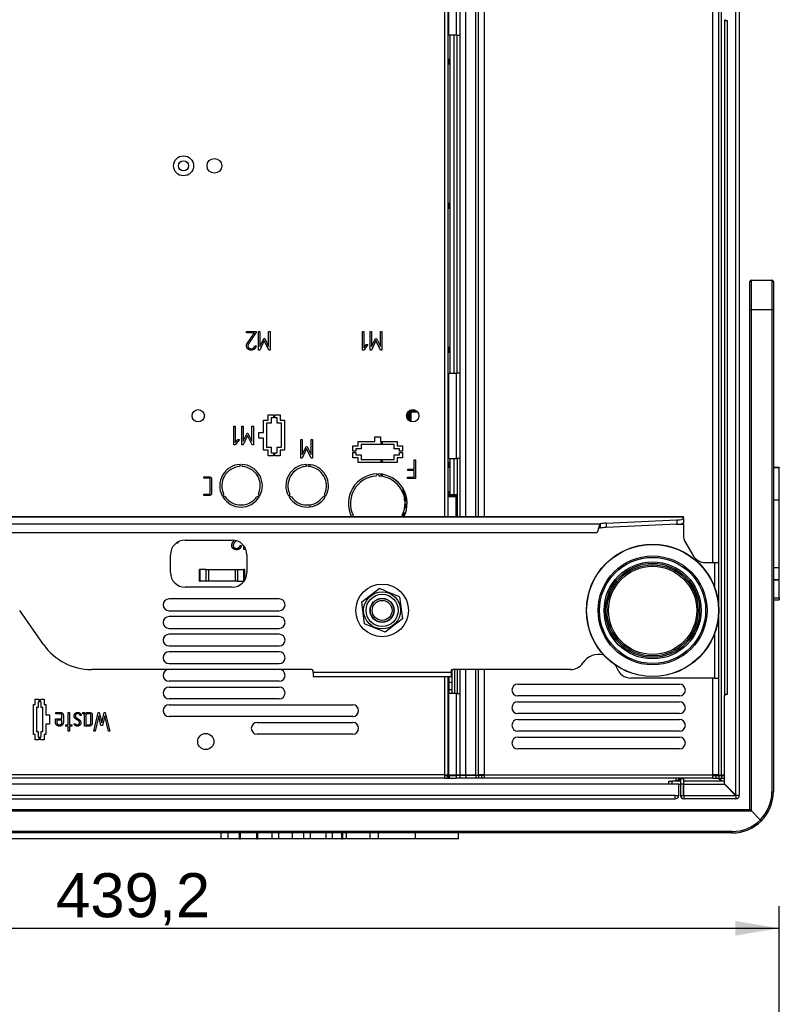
# Model space of a CAD drawing. Header units: millimetres. Extents: x 70 to 350, y 17 to 416.
# Tile 32 of 35: x 128 to 180, y 282 to 349. Entities that reach past the tile are written whole.
import ezdxf
from ezdxf.enums import TextEntityAlignment as Align

# ---------------------------------------------------------------- set-up
doc = ezdxf.new("R2010")
doc.units = ezdxf.units.MM
for name, color, linetype in [('120.246_SCHWEISS', 7, 'Continuous'), ('126.357_RUNDPUFF', 7, 'Continuous'), ('126.978_AUSSENBL', 7, 'Continuous'), ('127.916_BODENWAN', 7, 'Continuous'), ('128.969_TRÄGER_Z', 7, 'Continuous'), ('129.010_BODENWAN', 7, 'Continuous'), ('132.742_ABDECKUN', 7, 'Continuous'), ('133.150_AUSSENBL', 7, 'Continuous'), ('137.704_TASSENBL', 7, 'Continuous'), ('146.294_FUSS_CHA', 7, 'Continuous'), ('146.813_CTS_CHAS', 7, 'Continuous'), ('147.053_THP_LOGO', 7, 'Continuous'), ('147.054_SCHRIFTZ', 7, 'Continuous'), ('148.074_ZIERBÜGE', 7, 'Continuous'), ('715478-M08', 7, 'Continuous'), ('Standard', 7, 'Continuous')]:
    doc.layers.add(name, color=color, linetype=linetype)
doc.styles.add('SEACAD_Arial', font='arial.ttf')
doc.dimstyles.new('ISO_(mm)', dxfattribs={"dimtxt": 3, "dimasz": 3, "dimexe": 1.5, "dimexo": 0, "dimgap": 0.75, "dimtad": 1, "dimlfac": 5, "dimtxsty": 'SEACAD_Arial', "dimblk1": '_SE_FILLED', "dimblk2": '_SE_FILLED', "dimsah": 1, "dimcen": 1.5, "dimadec": 0, "dimazin": 0, "dimtfac": 0.5, "dimtmove": 0, "dimatfit": 3, "dimfxl": 1, "dimarcsym": 0})

# ---------------------------------------------------------------- blocks, each defined once
blk = doc.blocks.new('SE2')
at = {"layer": '120.246_SCHWEISS', "color": 7, "linetype": 'Continuous'}
for radius in [0.8, 0.677]:
    blk.add_circle((153.017, 308.692), radius, dxfattribs=at)
at = {"layer": '126.357_RUNDPUFF', "color": 7, "linetype": 'Continuous'}
blk.add_circle((171.417, 308.692), 3, dxfattribs=at)
at = {"layer": '126.978_AUSSENBL', "color": 7, "linetype": 'Continuous'}
for p, q in [((177.077, 296.132), (177.077, 389.632)), ((177.317, 389.632), (177.317, 296.112)), ((176.517, 348.792), (176.417, 348.792)), ((176.517, 302.992), (176.517, 348.792)), ((176.317, 296.892), (176.317, 302.892)), ((176.417, 302.992), (176.517, 302.992)), ((175.637, 297.512), (175.677, 297.472)), ((175.757, 297.472), (175.737, 297.492)), ((176.301, 297.472), (176.301, 297.492)), ((172.517, 297.072), (172.717, 297.072)), ((172.517, 296.872), (172.517, 297.072)), ((172.717, 297.072), (172.717, 296.872)), ((173.301, 297.072), (172.717, 297.072)), ((173.197, 296.872), (173.301, 296.872)), ((173.317, 297.232), (173.317, 297.272)), ((173.517, 297.232), (173.317, 297.232)), ((173.317, 297.232), (173.317, 296.872)), ((173.317, 296.872), (173.317, 296.112)), ((173.517, 296.872), (173.317, 296.872)), ((173.517, 297.272), (173.517, 297.232)), ((173.517, 297.232), (173.517, 296.872)), ((176.317, 297.072), (173.517, 297.072)), ((173.517, 296.112), (173.517, 296.872)), ((173.537, 296.872), (176.297, 296.872)), ((173.537, 296.112), (173.537, 296.872)), ((175.877, 297.272), (176.077, 297.072)), ((176.157, 297.072), (175.957, 297.272)), ((176.297, 296.872), (177.057, 296.112)), ((176.301, 297.072), (176.301, 297.272)), ((177.077, 296.132), (176.317, 296.892)), ((173.317, 296.112), (173.317, 296.088)), ((173.317, 296.112), (173.517, 296.112)), ((173.517, 296.088), (173.517, 296.112)), ((173.537, 296.112), (173.517, 296.112)), ((173.557, 296.072), (173.533, 296.072)), ((173.557, 296.112), (173.537, 296.112)), ((173.557, 295.872), (173.557, 296.112)), ((173.557, 296.112), (177.057, 296.112)), ((177.057, 296.112), (177.077, 296.112)), ((177.057, 296.112), (177.077, 296.092)), ((177.097, 296.112), (177.077, 296.132)), ((177.097, 296.112), (177.077, 296.112)), ((177.077, 296.092), (177.077, 295.872)), ((177.317, 296.112), (177.097, 296.112)), ((173.533, 295.872), (173.557, 295.872)), ((177.077, 295.872), (173.557, 295.872))]:
    blk.add_line(p, q, dxfattribs=at)
for centre, radius, start, end in [((176.417, 348.892), 0.1, 180, 270), ((176.417, 302.892), 0.1, 90, 180), ((173.301, 296.856), 0.216, 85.75198, 90), ((173.301, 296.856), 0.016, 0, 90), ((173.533, 296.088), 0.216, 180, 270), ((173.533, 296.088), 0.016, 180, 270), ((177.077, 296.112), 0.04, 270, 0), ((177.077, 296.112), 0.24, 270, 0)]:
    blk.add_arc(centre, radius, start, end, dxfattribs=at)
at = {"layer": '127.916_BODENWAN', "color": 7, "linetype": 'Continuous'}
for p, q in [((176.114, 297.492), (176.114, 388.832)), ((158.71, 315.049), (158.71, 382.012)), ((159.381, 315.049), (159.381, 382.012)), ((159.577, 315.049), (159.577, 382.012)), ((159.977, 315.049), (159.977, 382.012)), ((175.517, 311.949), (175.517, 381.432)), ((175.917, 311.949), (175.917, 381.432)), ((176.324, 302.928), (176.324, 348.855)), ((158.317, 324.832), (158.317, 347.832)), ((158.317, 315.049), (158.317, 319.032)), ((158.317, 303.032), (158.317, 304.672)), ((158.71, 297.492), (158.71, 304.672)), ((159.381, 297.492), (159.381, 304.672)), ((159.577, 297.512), (159.577, 304.672)), ((159.977, 297.512), (159.977, 304.672)), ((175.517, 297.512), (175.517, 304.092)), ((175.917, 297.512), (175.917, 304.092)), ((162.247, 303.672), (173.247, 303.672)), ((173.247, 302.872), (162.247, 302.872)), ((162.247, 302.472), (173.247, 302.472)), ((173.247, 301.672), (162.247, 301.672)), ((162.247, 301.272), (173.247, 301.272)), ((173.247, 300.472), (162.247, 300.472)), ((162.247, 300.072), (173.247, 300.072)), ((173.247, 299.272), (162.247, 299.272)), ((158.317, 297.492), (158.317, 297.512)), ((158.71, 297.492), (158.317, 297.492)), ((158.71, 297.472), (158.317, 297.472)), ((159.381, 297.492), (158.71, 297.492)), ((159.381, 297.472), (158.71, 297.472)), ((158.71, 297.472), (158.71, 297.272)), ((159.381, 297.492), (159.577, 297.492)), ((159.577, 297.472), (159.381, 297.472)), ((159.381, 297.472), (159.381, 297.272)), ((159.977, 297.512), (159.577, 297.512)), ((159.577, 297.492), (159.577, 297.512)), ((159.777, 297.492), (159.577, 297.492)), ((159.777, 297.472), (159.577, 297.472)), ((159.577, 297.472), (159.577, 297.272)), ((159.777, 297.492), (159.777, 297.512)), ((159.977, 297.472), (159.777, 297.472)), ((159.777, 297.472), (159.777, 297.272)), ((159.977, 297.512), (175.517, 297.512)), ((159.977, 297.272), (159.977, 297.512)), ((175.517, 297.272), (175.517, 297.512)), ((175.917, 297.512), (175.517, 297.512)), ((175.517, 297.472), (175.717, 297.472)), ((175.717, 297.512), (175.717, 297.492)), ((175.717, 297.492), (175.917, 297.492)), ((175.717, 297.472), (175.917, 297.472)), ((175.717, 297.472), (175.717, 297.272)), ((175.917, 297.492), (175.917, 297.512)), ((175.917, 297.492), (176.114, 297.492)), ((175.917, 297.472), (176.114, 297.472)), ((175.917, 297.472), (175.917, 297.272)), ((176.317, 297.492), (176.114, 297.492)), ((176.114, 297.472), (176.317, 297.472)), ((176.114, 297.472), (176.114, 297.272)), ((158.71, 297.272), (158.317, 297.272)), ((159.381, 297.272), (158.71, 297.272)), ((159.577, 297.272), (159.381, 297.272)), ((159.777, 297.272), (159.577, 297.272)), ((159.977, 297.272), (159.777, 297.272)), ((175.517, 297.272), (159.977, 297.272)), ((175.517, 297.272), (175.717, 297.272)), ((175.717, 297.272), (175.917, 297.272)), ((175.917, 297.272), (176.114, 297.272)), ((176.114, 297.272), (176.317, 297.272))]:
    blk.add_line(p, q, dxfattribs=at)
for centre, start, end in [((162.247, 303.272), 90, 270), ((173.247, 303.272), 270, 90), ((162.247, 302.072), 90, 270), ((173.247, 302.072), 270, 90), ((162.247, 300.872), 90, 270), ((173.247, 300.872), 270, 90), ((162.247, 299.672), 90, 270), ((173.247, 299.672), 270, 90)]:
    blk.add_arc(centre, 0.4, start, end, dxfattribs=at)
at = {"layer": '128.969_TRÄGER_Z', "color": 7, "linetype": 'Continuous'}
for p, q in [((157.517, 346.195), (157.637, 346.195)), ((157.637, 346.131), (157.517, 346.131)), ((157.517, 346.088), (157.637, 346.088)), ((157.637, 346.028), (157.517, 346.028)), ((157.517, 345.996), (157.637, 345.996)), ((157.637, 345.936), (157.517, 345.936)), ((157.517, 345.893), (157.637, 345.893)), ((157.637, 345.837), (157.517, 345.837)), ((157.517, 336.395), (157.637, 336.395)), ((157.637, 336.331), (157.517, 336.331)), ((157.517, 336.287), (157.637, 336.287)), ((157.637, 336.223), (157.517, 336.223)), ((157.517, 336.192), (157.637, 336.192)), ((157.637, 336.136), (157.517, 336.136)), ((157.517, 336.093), (157.637, 336.093)), ((157.637, 336.037), (157.517, 336.037)), ((157.517, 326.595), (157.637, 326.595)), ((157.637, 326.531), (157.517, 326.531)), ((157.517, 326.487), (157.637, 326.487)), ((157.637, 326.427), (157.517, 326.427)), ((157.517, 326.397), (157.637, 326.397)), ((157.637, 326.337), (157.517, 326.337)), ((157.517, 326.293), (157.637, 326.293)), ((157.637, 326.237), (157.517, 326.237)), ((154.787, 322.215), (154.787, 321.648)), ((154.852, 321.6), (154.853, 322.184)), ((154.887, 322.295), (154.887, 322.284)), ((154.893, 322.184), (154.892, 321.565)), ((154.915, 322.173), (154.893, 322.184)), ((154.915, 321.553), (154.915, 322.173)), ((154.953, 322.304), (155.292, 322.303)), ((155.378, 322.243), (154.953, 322.244)), ((154.953, 322.244), (154.975, 322.233)), ((154.975, 322.233), (155.39, 322.233)), ((155.438, 322.177), (154.976, 322.177)), ((154.976, 322.177), (154.976, 321.529)), ((154.727, 321.733), (154.727, 322.13)), ((152.955, 319.983), (152.955, 320.183)), ((152.957, 319.983), (152.957, 320.183)), ((153.017, 320.183), (153.017, 319.983)), ((152.956, 318.761), (152.956, 318.961)), ((152.958, 318.761), (152.958, 318.961)), ((153.018, 318.961), (153.018, 318.761)), ((148.117, 318.45), (148.117, 318.589)), ((157.517, 318.775), (157.637, 318.775)), ((157.637, 318.711), (157.517, 318.711)), ((157.517, 318.666), (157.637, 318.666)), ((157.637, 318.606), (157.517, 318.606)), ((157.517, 318.577), (157.637, 318.577)), ((157.637, 318.517), (157.517, 318.517)), ((157.517, 318.473), (157.637, 318.473)), ((157.637, 318.417), (157.517, 318.417)), ((152.957, 317.816), (152.957, 317.957)), ((152.958, 317.816), (152.958, 317.957)), ((153.018, 317.949), (153.018, 317.807)), ((154.447, 316.655), (154.447, 316.975)), ((154.547, 316.233), (154.547, 316.779)), ((154.607, 316.626), (154.607, 316.249)), ((154.612, 316.189), (154.607, 316.249)), ((157.517, 316.775), (157.637, 316.775)), ((157.637, 316.711), (157.517, 316.711)), ((157.517, 316.666), (157.637, 316.666)), ((157.637, 316.606), (157.517, 316.606)), ((157.517, 316.577), (158.105, 316.577)), ((158.103, 316.517), (157.517, 316.517)), ((157.517, 316.473), (158.058, 316.473)), ((158.059, 316.417), (157.517, 316.417)), ((158.058, 316.473), (158.103, 316.517)), ((158.059, 315.049), (158.059, 316.417)), ((158.105, 316.577), (158.105, 316.582)), ((148.117, 315.748), (148.117, 315.88))]:
    blk.add_line(p, q, dxfattribs=at)
for centre, radius, start, end in [((155.031, 322.179), 0.178, 144.08655, 178.55846), ((154.945, 345.782), 23.599, 269.77759, 269.87407), ((154.953, 322.184), 0.12, 89.97799, 123.3479), ((154.953, 322.184), 0.0599, 89.89409, 179.87001), ((144.193, 322.277), 10.761, 359.82279, 0.14222), ((154.685, 315.244), 0.949, 94.41029, 101.1697), ((154.681, 315.866), 0.391, 100.88886, 110.02686), ((154.667, 315.472), 0.701, 86.73012, 98.21166), ((154.667, 315.472), 0.78, 87.76613, 94.41225), ((154.667, 315.472), 0.72, 86.97565, 94.41225), ((158.058, 316.413), 0.06, 10.62904, 89.96479), ((157.119, 316.579), 0.987, 356.41948, 359.90598), ((158.103, 316.457), 0.0604, 76.25442, 89.62308), ((158.149, 305.791), 10.787, 90.16674, 90.23038), ((154.667, 315.472), 0.218, 82.16162, 122.36425), ((154.667, 315.472), 0.278, 82.27941, 112.34479), ((154.667, 315.472), 0.292, 82.34563, 110.89456), ((154.667, 315.472), 0.33, 82.59827, 107.48079), ((154.667, 315.472), 0.641, 85.96272, 98.50728), ((154.667, 315.472), 0.377, 82.98748, 104.57178), ((154.667, 315.472), 0.369, 82.9144, 105.00622), ((154.667, 315.472), 0.437, 83.57438, 102.06997), ((154.667, 315.472), 0.437, 229.79189, 247.66283), ((154.667, 315.472), 0.377, 226.66543, 248.24973), ((154.667, 315.472), 0.369, 226.23099, 248.32281), ((154.667, 315.472), 0.33, 223.75642, 248.63894), ((154.667, 315.472), 0.292, 220.34265, 248.89158), ((154.667, 315.472), 0.278, 218.89242, 248.9578), ((154.667, 315.472), 0.218, 208.87296, 249.0756)]:
    blk.add_arc(centre, radius, start, end, dxfattribs=at)
for centre, major_axis, ratio, start_param, end_param in [((154.975, 322.173), (-0.0269, -0.0536), 0.99924, 3.605849, 5.173902), ((154.975, 322.173), (0.06, 0), 0.069756, 1.553343, 3.106601), ((154.975, 322.173), (0, 0.06), 0.017495, 4.782192, 6.265729), ((158.058, 316.413), (0, 0.06), 0.017495, 4.782192, 6.265729), ((158.058, 316.413), (0.06, 0), 0.069756, 0.186396, 1.553343)]:
    blk.add_ellipse(centre, major_axis=major_axis, ratio=ratio, start_param=start_param, end_param=end_param, dxfattribs=at)
blk.add_open_spline([(154.853, 322.184), (154.834, 322.184), (154.817, 322.184), (154.794, 322.184), (154.787, 322.184), (154.787, 322.184)], degree=3, knots=[0, 0, 0, 0, 0.5, 0.5, 1, 1, 1, 1], dxfattribs=at)
at = {"layer": '129.010_BODENWAN', "color": 7, "linetype": 'Continuous'}
for p, q in [((158.081, 347.832), (158.081, 382.012)), ((158.317, 347.832), (158.317, 382.012)), ((157.277, 315.049), (157.277, 381.532)), ((157.517, 315.049), (157.517, 381.532)), ((157.556, 347.832), (157.556, 381.532)), ((157.556, 347.832), (157.517, 347.832)), ((158.081, 347.832), (157.556, 347.832)), ((158.081, 347.832), (158.317, 347.832)), ((158.117, 324.832), (158.117, 347.832)), ((143.78, 327.579), (143.78, 327.669)), ((143.78, 327.669), (144.438, 327.669)), ((144.327, 327.579), (143.78, 327.579)), ((143.824, 326.838), (144.327, 327.579)), ((144.438, 327.669), (144.438, 327.58)), ((144.603, 326.402), (144.603, 327.667)), ((144.603, 327.667), (144.694, 327.667)), ((144.694, 327.667), (144.694, 326.645)), ((145.296, 326.646), (145.296, 327.667)), ((145.296, 327.667), (145.39, 327.667)), ((145.39, 327.667), (145.39, 326.402)), ((151.684, 326.399), (151.684, 327.669)), ((151.684, 327.669), (151.775, 327.668)), ((151.775, 327.668), (151.775, 326.559)), ((152.202, 326.402), (152.202, 327.669)), ((152.202, 327.669), (152.293, 327.669)), ((152.293, 327.669), (152.293, 326.645)), ((152.896, 326.646), (152.896, 327.669)), ((152.896, 327.669), (152.99, 327.669)), ((152.99, 327.669), (152.99, 326.402)), ((144.994, 327.042), (144.69, 326.404)), ((144.694, 326.645), (144.967, 327.19)), ((144.967, 327.19), (145.027, 327.19)), ((145.304, 326.403), (144.994, 327.042)), ((145.027, 327.19), (145.296, 326.646)), ((152.594, 327.043), (152.289, 326.404)), ((152.293, 326.645), (152.566, 327.191)), ((152.566, 327.191), (152.627, 327.191)), ((152.904, 326.403), (152.594, 327.043)), ((152.627, 327.191), (152.896, 326.646)), ((144.353, 326.688), (144.444, 326.688)), ((144.69, 326.404), (144.603, 326.402)), ((145.39, 326.402), (145.304, 326.403)), ((151.767, 326.399), (151.684, 326.399)), ((152.047, 326.768), (151.767, 326.399)), ((151.775, 326.559), (151.936, 326.768)), ((151.936, 326.768), (152.047, 326.768)), ((152.289, 326.404), (152.202, 326.402)), ((152.99, 326.402), (152.904, 326.403)), ((157.517, 324.832), (157.556, 324.832)), ((157.556, 324.832), (158.081, 324.832)), ((157.556, 319.032), (157.556, 324.832)), ((158.317, 324.832), (158.081, 324.832)), ((158.081, 319.032), (158.081, 324.832)), ((158.317, 319.032), (158.317, 324.832)), ((144.956, 320.803), (144.956, 321.625)), ((144.956, 321.625), (145.261, 321.625)), ((145.261, 321.625), (145.261, 321.994)), ((145.261, 321.994), (145.617, 321.994)), ((145.617, 321.794), (145.461, 321.794)), ((145.461, 321.794), (145.461, 321.425)), ((145.617, 321.994), (145.617, 321.794)), ((145.717, 321.794), (145.717, 321.994)), ((145.717, 321.994), (146.073, 321.994)), ((145.873, 321.794), (145.717, 321.794)), ((145.873, 321.425), (145.873, 321.794)), ((146.073, 321.994), (146.073, 321.625)), ((146.073, 321.625), (146.378, 321.625)), ((146.378, 321.625), (146.378, 319.585)), ((142.938, 319.958), (142.938, 321.228)), ((142.938, 321.228), (143.029, 321.227)), ((143.029, 321.227), (143.029, 320.118)), ((143.464, 319.96), (143.464, 321.228)), ((143.464, 321.228), (143.557, 321.228)), ((143.557, 321.228), (143.557, 320.203)), ((144.16, 320.204), (144.16, 321.228)), ((144.16, 321.228), (144.255, 321.228)), ((144.255, 321.228), (144.255, 319.96)), ((145.461, 321.425), (145.156, 321.425)), ((145.156, 321.425), (145.156, 319.785)), ((146.178, 321.425), (145.873, 321.425)), ((146.178, 319.785), (146.178, 321.425)), ((143.304, 320.326), (143.022, 319.958)), ((143.029, 320.118), (143.193, 320.326)), ((143.193, 320.326), (143.304, 320.326)), ((143.855, 320.6), (143.552, 319.96)), ((143.557, 320.203), (143.828, 320.75)), ((143.828, 320.75), (143.89, 320.75)), ((144.166, 319.96), (143.855, 320.6)), ((143.89, 320.75), (144.16, 320.204)), ((144.636, 320.407), (144.636, 320.803)), ((144.636, 320.803), (144.956, 320.803)), ((144.956, 320.407), (144.636, 320.407)), ((144.956, 319.585), (144.956, 320.407)), ((147.487, 319.055), (147.487, 320.325)), ((147.487, 320.325), (147.581, 320.325)), ((147.581, 320.325), (147.581, 319.299)), ((148.184, 319.3), (148.184, 320.325)), ((148.184, 320.325), (148.28, 320.325)), ((148.28, 320.325), (148.28, 319.055)), ((151.397, 320.183), (152.519, 320.183)), ((151.397, 319.878), (151.397, 320.183)), ((152.519, 320.183), (152.519, 320.503)), ((152.519, 320.503), (152.915, 320.503)), ((152.915, 320.503), (152.915, 320.183)), ((152.915, 320.183), (154.037, 320.183)), ((154.037, 320.183), (154.037, 319.878)), ((143.022, 319.958), (142.938, 319.958)), ((143.552, 319.96), (143.464, 319.96)), ((144.255, 319.96), (144.166, 319.96)), ((145.261, 319.585), (144.956, 319.585)), ((145.156, 319.785), (145.461, 319.785)), ((145.261, 319.216), (145.261, 319.585)), ((145.461, 319.785), (145.461, 319.416)), ((145.873, 319.416), (145.873, 319.785)), ((145.873, 319.785), (146.178, 319.785)), ((146.378, 319.585), (146.073, 319.585)), ((146.073, 319.585), (146.073, 319.216)), ((147.88, 319.697), (147.576, 319.055)), ((147.581, 319.299), (147.852, 319.847)), ((147.852, 319.847), (147.914, 319.847)), ((148.191, 319.055), (147.88, 319.697)), ((147.914, 319.847), (148.184, 319.3)), ((151.028, 319.522), (151.028, 319.878)), ((151.028, 319.878), (151.397, 319.878)), ((151.228, 319.522), (151.028, 319.522)), ((151.597, 319.678), (151.228, 319.678)), ((151.228, 319.678), (151.228, 319.522)), ((153.837, 319.983), (151.597, 319.983)), ((151.597, 319.983), (151.597, 319.678)), ((153.837, 319.678), (153.837, 319.983)), ((154.206, 319.678), (153.837, 319.678)), ((154.037, 319.878), (154.406, 319.878)), ((154.206, 319.522), (154.206, 319.678)), ((154.406, 319.522), (154.206, 319.522)), ((154.406, 319.878), (154.406, 319.522)), ((145.617, 319.216), (145.261, 319.216)), ((145.461, 319.416), (145.617, 319.416)), ((145.617, 319.416), (145.617, 319.216)), ((145.717, 319.216), (145.717, 319.416)), ((145.717, 319.416), (145.873, 319.416)), ((146.073, 319.216), (145.717, 319.216)), ((147.576, 319.055), (147.487, 319.055)), ((148.28, 319.055), (148.191, 319.055)), ((151.028, 319.066), (151.028, 319.422)), ((151.028, 319.422), (151.228, 319.422)), ((151.397, 319.066), (151.028, 319.066)), ((151.228, 319.422), (151.228, 319.266)), ((151.228, 319.266), (151.597, 319.266)), ((151.397, 318.761), (151.397, 319.066)), ((151.597, 319.266), (151.597, 318.961)), ((151.597, 318.961), (153.837, 318.961)), ((153.837, 318.961), (153.837, 319.266)), ((153.837, 319.266), (154.206, 319.266)), ((154.037, 319.066), (154.037, 318.761)), ((154.406, 319.066), (154.037, 319.066)), ((154.206, 319.266), (154.206, 319.422)), ((154.206, 319.422), (154.406, 319.422)), ((154.406, 319.422), (154.406, 319.066)), ((155.191, 318.289), (155.191, 318.945)), ((155.191, 318.945), (155.283, 318.945)), ((155.283, 318.945), (155.283, 317.675)), ((157.517, 319.032), (157.556, 319.032)), ((157.556, 319.032), (158.081, 319.032)), ((158.317, 319.032), (158.081, 319.032)), ((158.117, 319.032), (158.117, 315.049)), ((143.365, 318.533), (143.372, 318.621)), ((143.462, 318.621), (143.469, 318.532)), ((147.865, 318.533), (147.872, 318.621)), ((147.962, 318.621), (147.969, 318.532)), ((154.037, 318.761), (151.397, 318.761)), ((154.776, 318.198), (154.776, 318.289)), ((154.776, 318.289), (155.191, 318.289)), ((155.191, 318.198), (154.776, 318.198)), ((155.191, 317.766), (155.191, 318.198)), ((152.672, 317.971), (152.635, 317.867)), ((152.798, 317.867), (152.762, 317.971)), ((154.749, 317.675), (154.749, 317.766)), ((154.749, 317.766), (155.191, 317.766)), ((155.283, 317.675), (154.749, 317.675)), ((140.891, 316.501), (140.891, 316.595)), ((142.139, 316.486), (142.213, 316.536)), ((142.264, 316.446), (142.184, 316.408)), ((144.65, 316.408), (144.57, 316.446)), ((144.622, 316.536), (144.695, 316.486)), ((146.639, 316.486), (146.713, 316.536)), ((146.764, 316.446), (146.684, 316.408)), ((149.15, 316.408), (149.07, 316.446)), ((149.122, 316.536), (149.195, 316.486)), ((151.035, 315.094), (150.996, 315.049)), ((154.439, 315.049), (154.399, 315.095)), ((138.807, 313.051), (138.802, 313.051)), ((138.807, 313.058), (138.807, 313.051)), ((139.127, 313.274), (139.02, 313.274)), ((139.127, 313.343), (139.127, 313.274)), ((142.825, 313.259), (142.952, 313.444)), ((143.613, 312.825), (143.613, 313.046)), ((143.701, 312.825), (143.613, 312.825)), ((143.724, 312.873), (143.701, 312.825)), ((140.584, 310.672), (140.584, 311.472)), ((140.641, 311.472), (140.584, 311.472)), ((141.047, 311.472), (140.641, 311.472)), ((140.641, 310.672), (140.641, 311.472)), ((141.047, 310.672), (141.047, 311.472)), ((141.047, 311.472), (141.216, 311.472)), ((141.216, 311.472), (143.018, 311.472)), ((141.216, 310.672), (141.216, 311.472)), ((143.018, 311.472), (143.187, 311.472)), ((143.018, 311.472), (143.018, 310.672)), ((143.187, 311.472), (143.594, 311.472)), ((143.187, 311.472), (143.187, 310.672)), ((143.594, 311.472), (143.594, 310.672)), ((143.65, 311.472), (143.594, 311.472)), ((143.65, 311.472), (143.65, 310.719)), ((140.584, 310.672), (140.641, 310.672)), ((141.047, 310.672), (140.641, 310.672)), ((141.216, 310.672), (141.047, 310.672)), ((143.018, 310.672), (141.216, 310.672)), ((143.187, 310.672), (143.018, 310.672)), ((143.187, 310.672), (143.594, 310.672)), ((143.594, 310.672), (143.617, 310.672)), ((157.277, 297.512), (157.277, 304.192)), ((157.517, 297.512), (157.517, 304.192)), ((158.117, 304.672), (158.117, 303.032)), ((146.017, 303.872), (138.517, 303.872)), ((138.517, 303.472), (146.017, 303.472)), ((157.556, 303.032), (157.517, 303.032)), ((158.081, 303.032), (157.556, 303.032)), ((157.556, 297.512), (157.556, 303.032)), ((158.081, 303.032), (158.317, 303.032)), ((158.081, 297.512), (158.081, 303.032)), ((158.317, 297.512), (158.317, 303.032)), ((129.296, 300.251), (129.296, 302.293)), ((129.296, 302.293), (129.412, 302.293)), ((129.412, 302.293), (129.412, 302.661)), ((129.412, 302.661), (129.667, 302.661)), ((129.612, 302.093), (129.496, 302.093)), ((129.496, 302.093), (129.496, 300.451)), ((129.667, 302.461), (129.612, 302.461)), ((129.612, 302.461), (129.612, 302.093)), ((129.667, 302.661), (129.667, 302.461)), ((129.767, 302.461), (129.767, 302.661)), ((129.767, 302.661), (130.022, 302.661)), ((129.822, 302.461), (129.767, 302.461)), ((129.822, 302.093), (129.822, 302.461)), ((129.938, 302.093), (129.822, 302.093)), ((129.938, 300.451), (129.938, 302.093)), ((130.022, 302.661), (130.022, 302.293)), ((130.022, 302.293), (130.138, 302.293)), ((130.138, 302.293), (130.138, 301.59)), ((146.017, 302.672), (138.517, 302.672)), ((138.517, 302.272), (151.017, 302.272)), ((130.138, 301.59), (130.398, 301.59)), ((130.398, 301.59), (130.398, 300.954)), ((130.81, 301.663), (130.81, 301.752)), ((131.66, 300.916), (131.66, 301.752)), ((131.66, 301.752), (131.752, 301.752)), ((131.752, 301.752), (131.752, 300.916)), ((132.554, 301.545), (132.466, 301.545)), ((132.657, 301.658), (132.657, 301.749)), ((132.854, 301.53), (132.854, 300.91)), ((133.398, 300.484), (133.697, 301.754)), ((133.737, 301.515), (133.488, 300.484)), ((133.697, 301.754), (133.772, 301.754)), ((133.884, 300.87), (133.737, 301.515)), ((133.772, 301.754), (133.94, 301.043)), ((133.94, 301.043), (134.107, 301.754)), ((134.142, 301.514), (133.995, 300.871)), ((134.107, 301.754), (134.181, 301.754)), ((134.394, 300.484), (134.142, 301.514)), ((134.181, 301.754), (134.486, 300.484)), ((151.017, 301.472), (138.517, 301.472)), ((130.398, 300.954), (130.138, 300.954)), ((130.138, 300.954), (130.138, 300.251)), ((130.795, 301.318), (131.237, 301.318)), ((131.237, 301.23), (130.886, 301.23)), ((130.886, 301.23), (130.886, 301.095)), ((131.49, 300.826), (131.49, 300.916)), ((131.49, 300.916), (131.66, 300.916)), ((131.66, 300.826), (131.49, 300.826)), ((131.66, 300.484), (131.66, 300.826)), ((131.752, 300.916), (131.917, 300.916)), ((131.917, 300.826), (131.752, 300.826)), ((131.752, 300.826), (131.752, 300.484)), ((131.917, 300.916), (131.917, 300.826)), ((132.061, 300.977), (132.154, 300.977)), ((132.372, 300.932), (132.395, 300.952)), ((133.995, 300.871), (133.884, 300.87)), ((144.517, 301.072), (151.017, 301.072)), ((129.412, 300.251), (129.296, 300.251)), ((129.412, 299.883), (129.412, 300.251)), ((129.496, 300.451), (129.612, 300.451)), ((129.612, 300.451), (129.612, 300.083)), ((129.612, 300.083), (129.667, 300.083)), ((129.667, 300.083), (129.667, 299.883)), ((129.767, 299.883), (129.767, 300.083)), ((129.767, 300.083), (129.822, 300.083)), ((129.822, 300.083), (129.822, 300.451)), ((129.822, 300.451), (129.938, 300.451)), ((130.138, 300.251), (130.022, 300.251)), ((130.022, 300.251), (130.022, 299.883)), ((131.752, 300.484), (131.66, 300.484)), ((133.488, 300.484), (133.398, 300.484)), ((134.486, 300.484), (134.394, 300.484)), ((151.017, 300.272), (144.517, 300.272)), ((129.667, 299.883), (129.412, 299.883)), ((130.022, 299.883), (129.767, 299.883)), ((157.277, 297.512), (96.557, 297.512)), ((157.277, 297.272), (157.277, 297.512)), ((157.277, 297.512), (157.517, 297.512)), ((157.277, 297.472), (157.457, 297.472)), ((157.517, 297.472), (157.457, 297.472)), ((157.457, 297.272), (157.457, 297.472)), ((157.517, 297.512), (157.556, 297.512)), ((157.517, 297.272), (157.517, 297.472)), ((157.517, 297.472), (157.576, 297.472)), ((157.556, 297.512), (158.081, 297.512)), ((157.576, 297.472), (157.576, 297.272)), ((157.576, 297.472), (158.081, 297.472)), ((158.081, 297.512), (158.317, 297.512)), ((158.317, 297.472), (158.081, 297.472)), ((158.081, 297.272), (158.081, 297.472)), ((158.317, 297.272), (158.317, 297.472)), ((157.277, 297.272), (96.557, 297.272)), ((157.277, 297.272), (157.457, 297.272)), ((157.517, 297.272), (157.457, 297.272)), ((157.517, 297.272), (157.576, 297.272)), ((157.576, 297.272), (158.081, 297.272)), ((158.317, 297.272), (158.081, 297.272))]:
    blk.add_line(p, q, dxfattribs=at)
for centre, radius in [((139.507, 338.932), 0.68), ((139.507, 338.932), 0.346), ((141.607, 338.932), 0.5), ((140.507, 321.932), 0.42), ((155.097, 321.932), 0.42), ((141.017, 299.772), 0.55)]:
    blk.add_circle(centre, radius, dxfattribs=at)
for centre, radius, start, end in [((143.417, 317.172), 1.45, 91.77843, 208.22157), ((143.417, 317.172), 1.31, 94.66959, 205.3203), ((143.306, 318.537), 0.06, 274.66959, 355.66328), ((143.417, 317.172), 1.45, 331.77843, 88.22157), ((143.529, 318.537), 0.06, 184.49086, 265.3203), ((143.417, 317.172), 1.31, 334.66959, 85.3203), ((147.917, 317.172), 1.45, 91.77843, 208.22157), ((147.917, 317.172), 1.31, 94.66959, 205.3203), ((147.806, 318.537), 0.06, 274.66959, 355.66328), ((147.917, 317.172), 1.45, 331.77843, 88.22157), ((148.029, 318.537), 0.06, 184.49086, 265.3203), ((147.917, 317.172), 1.31, 334.66959, 85.3203), ((152.717, 315.972), 2, 91.30059, 207.48325), ((152.717, 315.972), 1.86, 94.1352, 205.87769), ((152.579, 317.887), 0.06, 274.1352, 340.75), ((152.717, 315.972), 2, 332.51675, 88.71174), ((152.855, 317.887), 0.06, 199.25343, 265.87769), ((152.717, 315.972), 1.86, 334.1352, 85.87769), ((143.417, 317.172), 1.45, 211.77843, 328.22157), ((142.179, 316.586), 0.06, 304.49086, 25.3203), ((142.29, 316.392), 0.06, 34.66959, 115.66328), ((143.417, 317.172), 1.31, 214.66959, 325.3203), ((144.544, 316.392), 0.06, 64.49086, 145.3203), ((144.655, 316.585), 0.06, 154.66959, 235.66328), ((147.917, 317.172), 1.45, 211.77843, 328.22157), ((146.679, 316.586), 0.06, 304.49086, 25.3203), ((146.79, 316.392), 0.06, 34.66959, 115.66328), ((147.917, 317.172), 1.31, 214.66959, 325.3203), ((149.044, 316.392), 0.06, 64.49086, 145.3203), ((149.155, 316.585), 0.06, 154.66959, 235.66328), ((150.99, 315.134), 0.06, 319.25343, 25.87769), ((154.445, 315.134), 0.06, 154.1352, 220.75), ((138.517, 304.272), 0.4, 90, 270), ((146.017, 304.272), 0.4, 270, 90), ((138.517, 303.072), 0.4, 90, 270), ((146.017, 303.072), 0.4, 270, 90), ((138.517, 301.872), 0.4, 90, 270), ((151.017, 301.872), 0.4, 270, 90), ((144.517, 300.672), 0.4, 90, 270), ((151.017, 300.672), 0.4, 270, 90)]:
    blk.add_arc(centre, radius, start, end, dxfattribs=at)
for points, degree, knots in [([(144.438, 327.58), (144.268, 327.33), (144.099, 327.08), (144.014, 326.955), (143.929, 326.83), (143.882, 326.76), (143.881, 326.689), (143.88, 326.652), (143.893, 326.616), (143.9, 326.595), (143.928, 326.549)], 2, [0, 0, 0, 0.5, 0.5, 0.75, 0.75, 0.875, 0.875, 0.9375, 0.9375, 1, 1, 1]), ([(144.444, 326.688), (144.405, 326.517), (144.298, 326.447), (144.256, 326.419), (144.202, 326.407), (144.117, 326.388), (144.022, 326.407), (143.873, 326.437), (143.819, 326.554), (143.791, 326.613), (143.791, 326.693), (143.79, 326.775), (143.824, 326.838)], 2, [0, 0, 0, 0.25, 0.25, 0.35, 0.35, 0.5, 0.5, 0.75, 0.75, 0.875, 0.875, 1, 1, 1]), ([(143.928, 326.549), (143.961, 326.524), (143.992, 326.512), (144.015, 326.503), (144.042, 326.498), (144.116, 326.482), (144.176, 326.495), (144.305, 326.523), (144.353, 326.688)], 2, [0, 0, 0, 0.142857, 0.142857, 0.25, 0.25, 0.5, 0.5, 1, 1, 1]), ([(140.891, 317.771), (141.027, 317.771), (141.164, 317.771), (141.282, 317.771), (141.303, 317.767), (141.376, 317.75), (141.402, 317.688), (141.413, 317.663), (141.413, 317.142), (141.413, 316.625), (141.399, 316.594), (141.373, 316.536), (141.301, 316.513), (141.266, 316.501), (141.164, 316.501), (141.027, 316.501), (140.891, 316.501)], 2, [0, 0, 0, 0.125, 0.125, 0.1875, 0.1875, 0.25, 0.25, 0.5, 0.5, 0.75, 0.75, 0.8125, 0.8125, 0.875, 0.875, 1, 1, 1]), ([(140.891, 316.595), (141.008, 316.595), (141.125, 316.595), (141.232, 316.595), (141.248, 316.598), (141.31, 316.61), (141.319, 316.671), (141.321, 316.681), (141.321, 317.143), (141.321, 317.612), (141.321, 317.612), (141.321, 317.671), (141.251, 317.681), (141.236, 317.684), (141.125, 317.684), (141.008, 317.684), (140.891, 317.684)], 2, [0, 0, 0, 0.12502, 0.12502, 0.187529, 0.187529, 0.250039, 0.250039, 0.500078, 0.500078, 0.750117, 0.750117, 0.812627, 0.812627, 0.875137, 0.875137, 1, 1, 1]), ([(143.446, 313.11), (143.406, 312.932), (143.292, 312.863), (143.235, 312.829), (143.16, 312.822), (143.085, 312.815), (143.013, 312.831), (142.872, 312.863), (142.82, 312.975), (142.792, 313.034), (142.791, 313.114), (142.79, 313.197), (142.825, 313.259)], 2, [0, 0, 0, 0.25, 0.25, 0.375, 0.375, 0.5, 0.5, 0.75, 0.75, 0.875, 0.875, 1, 1, 1]), ([(143.049, 313.424), (142.99, 313.338), (142.931, 313.251), (142.881, 313.178), (142.88, 313.11), (142.879, 313.072), (142.892, 313.037), (142.898, 313.018), (142.928, 312.971)], 2, [0.5760865, 0.5760865, 0.5760865, 0.75, 0.75, 0.875, 0.875, 0.9375, 0.9375, 1, 1, 1]), ([(142.928, 312.971), (142.98, 312.93), (143.04, 312.918), (143.115, 312.904), (143.177, 312.916), (143.306, 312.943), (143.355, 313.11)], 2, [0, 0, 0, 0.250106, 0.250106, 0.500212, 0.500212, 1, 1, 1]), ([(143.355, 313.11), (143.355, 313.11), (143.355, 313.11), (143.355, 313.11), (143.386, 313.11), (143.416, 313.11), (143.446, 313.11)], 3, [0, 0, 0, 0, 0.000918, 0.000918, 0.000918, 1, 1, 1, 1]), ([(130.81, 301.752), (130.946, 301.752), (131.083, 301.752), (131.144, 301.752), (131.153, 301.752), (131.191, 301.749), (131.221, 301.736), (131.28, 301.71), (131.31, 301.643), (131.331, 301.595), (131.331, 301.508), (131.331, 301.44), (131.331, 301.372), (131.331, 301.236), (131.331, 301.099), (131.331, 300.945), (131.216, 300.866), (131.16, 300.828), (131.091, 300.821), (131.017, 300.813), (130.954, 300.839), (130.891, 300.864), (130.847, 300.92), (130.805, 300.973), (130.797, 301.043), (130.795, 301.059), (130.795, 301.318)], 2, [0, 0, 0, 0.125, 0.125, 0.15625, 0.15625, 0.1875, 0.1875, 0.25, 0.25, 0.3125, 0.3125, 0.375, 0.375, 0.5, 0.5, 0.625, 0.625, 0.6875, 0.6875, 0.75, 0.75, 0.8125, 0.8125, 0.875, 0.875, 1, 1, 1]), ([(131.237, 301.318), (131.237, 301.408), (131.237, 301.497), (131.237, 301.617), (131.172, 301.648), (131.141, 301.663), (130.81, 301.663)], 2, [0, 0, 0, 0.25, 0.25, 0.5, 0.5, 1, 1, 1]), ([(132.354, 301.196), (132.29, 301.235), (132.226, 301.274), (132.131, 301.331), (132.096, 301.382), (132.053, 301.441), (132.058, 301.518), (132.063, 301.588), (132.101, 301.647), (132.19, 301.784), (132.36, 301.751), (132.506, 301.723), (132.554, 301.545)], 2, [0, 0, 0, 0.125, 0.125, 0.25, 0.25, 0.375, 0.375, 0.5, 0.5, 0.75, 0.75, 1, 1, 1]), ([(132.466, 301.545), (132.416, 301.675), (132.294, 301.672), (132.235, 301.67), (132.194, 301.632), (132.155, 301.595), (132.146, 301.545), (132.136, 301.487), (132.167, 301.441), (132.184, 301.416), (132.211, 301.394), (132.221, 301.386), (132.265, 301.358), (132.335, 301.312), (132.355, 301.299), (132.386, 301.278), (132.448, 301.226)], 2, [0, 0, 0, 0.25, 0.25, 0.375, 0.375, 0.5, 0.5, 0.625, 0.625, 0.6875, 0.6875, 0.75, 0.75, 0.875, 0.875, 1, 1, 1]), ([(132.657, 301.749), (132.676, 301.749), (132.694, 301.749), (132.729, 301.749), (132.746, 301.743), (132.787, 301.729), (132.818, 301.682)], 2, [0, 0, 0, 0.2, 0.2, 0.5, 0.5, 1, 1, 1]), ([(132.763, 300.823), (132.763, 301.047), (132.763, 301.271), (132.763, 301.383), (132.763, 301.495), (132.763, 301.54), (132.76, 301.56), (132.755, 301.593), (132.742, 301.615), (132.716, 301.658), (132.657, 301.658)], 2, [0, 0, 0, 0.5, 0.5, 0.75, 0.75, 0.8125, 0.8125, 0.875, 0.875, 1, 1, 1]), ([(132.818, 301.682), (132.855, 301.724), (132.909, 301.74), (132.938, 301.748), (133.024, 301.748), (133.08, 301.748), (133.137, 301.748), (133.2, 301.749), (133.239, 301.715), (133.277, 301.684), (133.286, 301.622), (133.289, 301.601), (133.289, 301.502), (133.289, 301.389), (133.289, 301.277), (133.289, 301.164), (133.289, 301.052), (133.289, 300.906), (133.211, 300.855), (133.169, 300.828), (133.104, 300.824), (133.093, 300.823), (132.988, 300.823), (132.876, 300.823), (132.763, 300.823)], 2, [0, 0, 0, 0.0625, 0.0625, 0.125, 0.125, 0.1875, 0.1875, 0.25, 0.25, 0.3125, 0.3125, 0.375, 0.375, 0.5, 0.5, 0.625, 0.625, 0.75, 0.75, 0.8125, 0.8125, 0.875, 0.875, 1, 1, 1]), ([(132.854, 300.91), (132.944, 300.91), (133.034, 300.91), (133.108, 300.91), (133.126, 300.916), (133.168, 300.927), (133.185, 300.967), (133.197, 300.993), (133.197, 301.088), (133.197, 301.132), (133.197, 301.176), (133.197, 301.253), (133.197, 301.33), (133.197, 301.42), (133.197, 301.51), (133.197, 301.592), (133.195, 301.601), (133.188, 301.645), (133.142, 301.657), (133.126, 301.661), (133.046, 301.661), (132.974, 301.661), (132.947, 301.654), (132.854, 301.631), (132.854, 301.53)], 2, [0, 0, 0, 0.125, 0.125, 0.1875, 0.1875, 0.25, 0.25, 0.331633, 0.331633, 0.392857, 0.392857, 0.5, 0.5, 0.625, 0.625, 0.6875, 0.6875, 0.75, 0.75, 0.8125, 0.8125, 0.875, 0.875, 1, 1, 1]), ([(130.886, 301.095), (130.886, 301.046), (130.904, 301.006), (130.923, 300.964), (130.955, 300.94), (130.989, 300.915), (131.037, 300.911), (131.086, 300.907), (131.128, 300.923), (131.216, 300.957), (131.233, 301.05), (131.237, 301.07), (131.237, 301.111), (131.237, 301.133), (131.237, 301.154), (131.237, 301.192), (131.237, 301.23)], 2, [0, 0, 0, 0.125, 0.125, 0.25, 0.25, 0.375, 0.375, 0.5, 0.5, 0.75, 0.75, 0.831633, 0.831633, 0.892857, 0.892857, 1, 1, 1]), ([(132.448, 301.226), (132.527, 301.142), (132.513, 301.019), (132.5, 300.906), (132.407, 300.851), (132.362, 300.825), (132.304, 300.82), (132.243, 300.815), (132.193, 300.831), (132.096, 300.863), (132.061, 300.977)], 2, [0, 0, 0, 0.25, 0.25, 0.5, 0.5, 0.625, 0.625, 0.75, 0.75, 1, 1, 1]), ([(132.154, 300.977), (132.195, 300.921), (132.251, 300.91), (132.303, 300.9), (132.353, 300.921)], 2, [0, 0, 0, 0.500686, 0.500686, 1, 1, 1]), ([(132.353, 300.921), (132.354, 300.921), (132.354, 300.921), (132.354, 300.921), (132.365, 300.928), (132.37, 300.932), (132.372, 300.932)], 3, [0, 0, 0, 0, 0.00767, 0.00767, 0.00767, 1, 1, 1, 1]), ([(132.395, 300.952), (132.429, 300.974), (132.428, 301.055), (132.428, 301.135), (132.354, 301.196)], 2, [0, 0, 0, 0.5, 0.5, 1, 1, 1])]:
    blk.add_open_spline(points, degree=degree, knots=knots, dxfattribs=at)
blk.add_open_spline([(140.891, 317.684), (140.891, 317.713), (140.891, 317.742), (140.891, 317.771)], degree=3, dxfattribs=at)
at = {"layer": '132.742_ABDECKUN', "color": 7, "linetype": 'Continuous'}
for p, q in [((157.521, 304.192), (157.521, 303.032)), ((157.557, 304.192), (157.557, 303.804)), ((157.757, 304.652), (157.757, 303.804)), ((157.557, 303.804), (157.557, 303.304)), ((157.557, 303.804), (157.757, 303.804)), ((157.757, 303.804), (157.757, 303.304)), ((157.557, 303.304), (157.757, 303.304)), ((157.557, 303.304), (157.557, 303.032)), ((157.757, 303.304), (157.757, 303.032))]:
    blk.add_line(p, q, dxfattribs=at)
at = {"layer": '133.150_AUSSENBL', "color": 7, "linetype": 'Continuous'}
for p, q in [((158.317, 297.492), (158.317, 297.472)), ((173.197, 296.872), (99.037, 296.872)), ((172.997, 297.272), (172.997, 297.136)), ((172.997, 297.136), (173.197, 297.136)), ((172.997, 297.136), (172.997, 297.102)), ((173.197, 297.102), (172.997, 297.102)), ((172.997, 297.102), (172.997, 297.092)), ((172.997, 297.092), (172.997, 297.072)), ((172.997, 297.092), (173.197, 297.092)), ((173.197, 297.136), (173.197, 297.272)), ((173.197, 297.102), (173.197, 297.136)), ((173.197, 297.092), (173.197, 297.102)), ((173.197, 297.072), (173.197, 297.092)), ((173.197, 296.112), (173.197, 296.872)), ((172.957, 296.112), (99.277, 296.112)), ((172.957, 295.872), (172.957, 296.112)), ((172.957, 296.112), (173.197, 296.112)), ((99.277, 295.872), (172.957, 295.872))]:
    blk.add_line(p, q, dxfattribs=at)
for radius in [0.04, 0.24]:
    blk.add_arc((172.957, 296.112), radius, 270, 0, dxfattribs=at)
at = {"layer": '137.704_TASSENBL', "color": 7, "linetype": 'Continuous'}
for p, q in [((157.637, 324.832), (157.637, 347.832)), ((157.887, 347.832), (157.887, 324.832)), ((157.637, 316.582), (157.637, 319.032)), ((157.887, 319.032), (157.887, 316.582)), ((157.637, 316.582), (157.887, 316.582)), ((157.887, 316.582), (158.117, 316.582)), ((157.961, 303.032), (157.961, 304.672)), ((157.96, 297.472), (157.96, 297.512)), ((158.161, 297.512), (158.161, 297.472)), ((158.161, 297.472), (158.161, 297.512)), ((173.197, 297.222), (173.317, 297.222)), ((173.317, 297.172), (173.197, 297.172)), ((175.927, 297.222), (175.987, 297.222)), ((176.057, 297.172), (175.977, 297.172)), ((175.987, 297.222), (175.987, 297.242)), ((175.987, 297.172), (175.987, 297.222)), ((176.007, 297.222), (175.987, 297.222))]:
    blk.add_line(p, q, dxfattribs=at)
at = {"layer": '146.294_FUSS_CHA', "color": 7, "linetype": 'Continuous'}
for radius in [4.5, 4.486, 3.707, 3.608, 3.3, 3.2, 3.1]:
    blk.add_circle((171.417, 308.692), radius, dxfattribs=at)
at = {"layer": '146.813_CTS_CHAS', "color": 7, "linetype": 'Continuous'}
for p, q in [((173.517, 315.049), (98.717, 315.049)), ((173.517, 315.041), (98.717, 315.041)), ((168.256, 314.623), (173.072, 314.847)), ((173.072, 314.847), (173.072, 314.551)), ((173.517, 315.049), (173.517, 315.041)), ((173.517, 314.947), (173.517, 315.041)), ((173.517, 314.947), (173.517, 314.652)), ((104.361, 314.588), (167.873, 314.588)), ((167.873, 314.293), (167.737, 314.292)), ((167.873, 314.293), (167.873, 314.588)), ((168.256, 314.623), (168.256, 314.327)), ((173.072, 314.551), (168.256, 314.327)), ((173.016, 314.549), (173.517, 314.549)), ((173.517, 314.549), (173.517, 314.652)), ((173.517, 314.549), (173.517, 313.817)), ((104.601, 313.992), (167.633, 313.992)), ((139.617, 313.472), (142.817, 313.472)), ((173.651, 313.317), (174.152, 312.449)), ((138.617, 311.272), (138.617, 312.472)), ((143.817, 312.472), (143.817, 311.272)), ((175.018, 311.949), (175.617, 311.949)), ((175.617, 311.949), (175.617, 310.309)), ((175.617, 311.949), (175.917, 311.949)), ((175.917, 308.744), (175.917, 311.949)), ((142.817, 310.272), (139.617, 310.272)), ((146.017, 309.472), (138.517, 309.472)), ((129.968, 306.377), (128.359, 308.676)), ((138.517, 308.672), (146.017, 308.672)), ((146.017, 308.272), (138.517, 308.272)), ((175.917, 304.092), (175.917, 308.64)), ((138.517, 307.472), (146.017, 307.472)), ((146.017, 307.072), (138.517, 307.072)), ((175.617, 307.074), (175.617, 304.092)), ((138.517, 306.272), (146.017, 306.272)), ((146.017, 305.872), (138.517, 305.872)), ((138.517, 305.072), (146.017, 305.072)), ((148.217, 304.672), (133.245, 304.672)), ((148.317, 304.492), (148.317, 304.572)), ((148.317, 304.492), (157.717, 304.492)), ((148.317, 304.492), (148.317, 304.192)), ((148.317, 304.192), (157.717, 304.192)), ((157.717, 304.572), (157.717, 304.492)), ((157.717, 304.492), (157.717, 304.192)), ((165.836, 304.672), (157.817, 304.672)), ((175.617, 304.092), (169.938, 304.092)), ((175.617, 304.092), (175.917, 304.092))]:
    blk.add_line(p, q, dxfattribs=at)
for centre, radius, start, end in [((139.617, 312.472), 1, 90, 180), ((142.817, 312.472), 1, 0, 90), ((174.517, 313.817), 1, 180, 210), ((175.018, 312.949), 1, 210, 270), ((139.617, 311.272), 1, 180, 270), ((142.817, 311.272), 1, 270, 0), ((138.517, 309.072), 0.4, 90, 270), ((146.017, 309.072), 0.4, 270, 90), ((138.517, 307.872), 0.4, 90, 270), ((146.017, 307.872), 0.4, 270, 90), ((138.517, 306.672), 0.4, 90, 270), ((146.017, 306.672), 0.4, 270, 90), ((133.245, 308.672), 4, 215, 270.00001), ((138.517, 305.472), 0.4, 90, 270), ((146.017, 305.472), 0.4, 270, 90), ((167.747, 304.392), 1.3, 73.81911, 146.18441), ((165.836, 305.672), 1, 269.99996, 326.18441), ((167.747, 304.392), 1.3, 17.71893, 25.22015), ((169.938, 305.092), 1, 197.71893, 270), ((148.217, 304.572), 0.1, 0, 90), ((157.817, 304.572), 0.1, 90, 180)]:
    blk.add_arc(centre, radius, start, end, dxfattribs=at)
for centre, major_axis, start_param, end_param in [((172.917, 314.947), (-0.6, 0), 1.832596, 3.141593), ((168.515, 314.455), (-1, 0), -1.308997, -0.874662), ((168.515, 314.159), (-1, 0), -1.308997, -0.874662), ((172.917, 314.652), (-0.6, 0), 1.832596, 3.141593)]:
    blk.add_ellipse(centre, major_axis=major_axis, ratio=0.173648, start_param=start_param, end_param=end_param, dxfattribs=at)
blk.add_open_spline([(167.873, 314.588), (167.861, 314.582), (167.848, 314.571), (167.823, 314.538), (167.811, 314.515), (167.788, 314.461), (167.776, 314.428), (167.754, 314.356), (167.743, 314.317), (167.723, 314.238), (167.712, 314.198), (167.693, 314.124), (167.683, 314.09), (167.665, 314.035), (167.657, 314.014), (167.643, 313.996), (167.638, 313.992), (167.633, 313.992)], degree=3, knots=[0, 0, 0, 0, 0.125, 0.125, 0.25, 0.25, 0.375, 0.375, 0.5, 0.5, 0.625, 0.625, 0.75, 0.75, 0.875, 0.875, 0.9512349, 0.9512349, 0.9512349, 0.9512349], dxfattribs=at)
at = {"layer": '147.053_THP_LOGO', "color": 7, "linetype": 'Continuous'}
for p, q in [((180.037, 318.406), (179.637, 318.406)), ((180.037, 318.395), (179.637, 318.395)), ((180.037, 318.406), (180.037, 318.395)), ((180.037, 316.195), (180.037, 318.395)), ((180.037, 316.195), (179.637, 316.195)), ((180.037, 311.58), (180.037, 316.195)), ((180.037, 316.001), (180.037, 316.195)), ((180.037, 311.58), (179.637, 311.58)), ((180.037, 310.774), (180.037, 311.58)), ((180.037, 310.774), (179.637, 310.774)), ((179.637, 310.772), (180.037, 310.772)), ((180.037, 310.772), (180.037, 310.774)), ((180.037, 309.547), (180.037, 310.737)), ((179.637, 309.547), (180.037, 309.547)), ((180.037, 309.547), (180.037, 309.411)), ((179.637, 309.411), (180.037, 309.411))]:
    blk.add_line(p, q, dxfattribs=at)
at = {"layer": '147.054_SCHRIFTZ', "color": 7, "linetype": 'Continuous'}
for p, q in [((142.069, 293.156), (142.069, 293.556)), ((142.509, 293.556), (142.509, 293.156)), ((143.316, 293.156), (143.316, 293.556)), ((143.372, 293.156), (143.372, 293.556)), ((144.491, 293.156), (144.491, 293.556)), ((144.551, 293.156), (144.551, 293.556)), ((145.532, 293.156), (145.532, 293.556)), ((145.983, 293.156), (145.983, 293.556)), ((146.915, 293.156), (146.915, 293.556)), ((147.679, 293.156), (147.679, 293.556)), ((148.15, 293.156), (148.15, 293.556)), ((149.204, 293.156), (149.204, 293.556)), ((149.646, 293.156), (149.646, 293.556)), ((150.274, 293.156), (150.274, 293.556)), ((150.334, 293.156), (150.334, 293.556)), ((150.581, 293.556), (150.581, 293.156)), ((150.583, 293.156), (150.583, 293.556)), ((152.203, 293.156), (152.203, 293.556)), ((152.771, 293.156), (152.771, 293.556)), ((155.28, 293.156), (155.28, 293.556)), ((158.207, 293.156), (158.207, 293.556)), ((142.069, 293.156), (125.336, 293.156)), ((142.509, 293.156), (142.069, 293.156)), ((143.316, 293.156), (142.546, 293.156)), ((143.316, 293.156), (143.372, 293.156)), ((144.491, 293.156), (143.372, 293.156)), ((144.491, 293.156), (144.551, 293.156)), ((145.532, 293.156), (144.551, 293.156)), ((145.983, 293.156), (145.532, 293.156)), ((146.915, 293.156), (145.983, 293.156)), ((147.679, 293.156), (146.915, 293.156)), ((148.15, 293.156), (147.679, 293.156)), ((149.204, 293.156), (148.179, 293.156)), ((149.646, 293.156), (149.204, 293.156)), ((150.274, 293.156), (149.646, 293.156)), ((150.274, 293.156), (150.334, 293.156)), ((150.546, 293.156), (150.334, 293.156)), ((152.203, 293.156), (150.583, 293.156)), ((152.771, 293.156), (152.203, 293.156)), ((155.28, 293.156), (152.771, 293.156)), ((158.207, 293.156), (155.28, 293.156))]:
    blk.add_line(p, q, dxfattribs=at)
at = {"layer": '148.074_ZIERBÜGE', "color": 7, "linetype": 'Continuous'}
for p, q in [((178.037, 329.156), (178.037, 331.056)), ((178.137, 331.156), (179.537, 331.156)), ((178.137, 329.156), (178.137, 331.156)), ((179.537, 331.156), (179.537, 329.156)), ((179.637, 331.056), (179.637, 329.156)), ((178.037, 295.156), (178.037, 329.156)), ((178.037, 329.156), (178.137, 329.156)), ((178.137, 295.056), (178.137, 329.156)), ((178.137, 329.156), (179.537, 329.156)), ((179.537, 329.156), (179.537, 296.356)), ((179.537, 329.156), (179.637, 329.156)), ((179.637, 329.156), (179.637, 296.356)), ((179.537, 296.356), (179.637, 296.356)), ((94.097, 295.056), (178.137, 295.056)), ((94.197, 295.156), (178.037, 295.156)), ((178.137, 295.056), (178.037, 295.156)), ((178.137, 295.056), (178.037, 295.156)), ((178.137, 295.056), (178.746, 294.446)), ((178.137, 295.056), (178.746, 294.446)), ((178.746, 294.446), (178.817, 294.376)), ((178.746, 294.446), (178.817, 294.376)), ((176.837, 293.656), (95.397, 293.656)), ((176.837, 293.556), (95.397, 293.556)), ((176.837, 293.656), (176.837, 293.556))]:
    blk.add_line(p, q, dxfattribs=at)
for centre, radius, start, end in [((178.137, 331.056), 0.1, 90, 180), ((179.537, 331.056), 0.1, 0, 90), ((176.837, 296.356), 2.7, 315, 0), ((176.837, 296.356), 2.8, 315, 0), ((176.837, 296.356), 2.7, 270, 315), ((176.837, 296.356), 2.8, 270, 315)]:
    blk.add_arc(centre, radius, start, end, dxfattribs=at)
at = {"layer": '715478-M08', "color": 7, "linetype": 'Continuous'}
for p, q in [((151.63, 309.267), (152.822, 310.18)), ((154.208, 309.605), (154.404, 308.117)), ((151.826, 307.778), (151.63, 309.267)), ((154.404, 308.117), (153.212, 307.203)), ((153.212, 307.203), (151.826, 307.778))]:
    blk.add_line(p, q, dxfattribs=at)
for radius in [1.79, 1.26, 1.094, 0.82, 0.818]:
    blk.add_circle((153.017, 308.692), radius, dxfattribs=at)
blk.add_arc((28.201, 7.697), 327.149, 67.34588, 67.60878, dxfattribs=at)
blk = doc.blocks.new('DMBLK11')
at = {"layer": 'Standard', "linetype": 'Continuous'}
for points in [[(95.197, 287.568), (92.197, 287.068), (95.197, 286.568)], [(177.037, 287.568), (177.037, 286.568), (180.037, 287.068)]]:
    blk.add_hatch(color=7, dxfattribs=at).paths.add_polyline_path(points)
at = {"layer": 'Standard', "color": 7, "linetype": 'Continuous'}
for p, q in [((92.197, 215.56), (92.197, 288.568)), ((180.037, 216.858), (180.037, 288.568)), ((92.197, 287.068), (180.037, 287.068))]:
    blk.add_line(p, q, dxfattribs=at)
at = {"layer": 'Standard', "color": 7, "linetype": 'Continuous', "style": 'SEACAD_Arial'}
blk.add_text('439,2', height=3, dxfattribs=at).set_placement((130.834, 290.818), align=Align.TOP_LEFT)
blk = doc.blocks.new('_SE_FILLED')
at = {"color": 0}
blk.add_line((0, 0), (-1, 0), dxfattribs=at)
blk.add_solid([(0, 0), (-1, -0.1665), (-1, 0.1665), (0, 0)], dxfattribs=at)

msp = doc.modelspace()

# ---------------------------------------------------------------- block references
at = {"layer": 'Standard'}
msp.add_blockref('SE2', (0, 0), dxfattribs=at)

# ---------------------------------------------------------------- dimensions: what is measured, and where the dimension line sits
at = {"layer": 'Standard', "color": 7, "linetype": 'Continuous'}
dim = msp.add_linear_dim(base=(180.0371, 287.0681), p1=(92.1971, 215.5602), p2=(180.0371, 216.8582), text='\\A1;<>', dimstyle='ISO_(mm)', dxfattribs=at)
dim.commit()
dim.dimension.update_dxf_attribs({"geometry": 'DMBLK11', "text_midpoint": (136.1171, 287.0681), "dimtype": 160})

doc.saveas('drawing.dxf')
